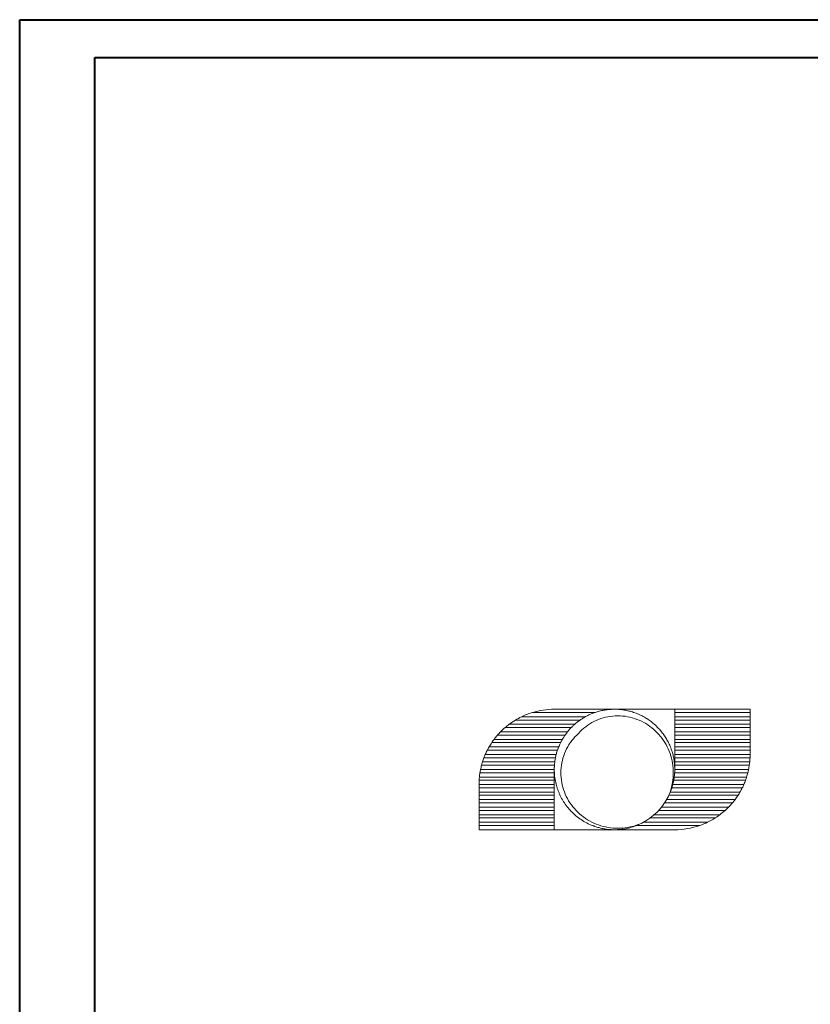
# Model space of a CAD drawing. Header units: millimetres. Extents: x 0 to 210, y 0 to 297.
# Tile 7 of 10: x 0 to 105, y 166 to 297. Entities that reach past the tile are written whole.
import ezdxf

# ---------------------------------------------------------------- set-up
doc = ezdxf.new("R2010")
doc.units = ezdxf.units.MM

msp = doc.modelspace()

# ---------------------------------------------------------------- linework, layer by layer
at = {"color": 7, "linetype": 'Continuous', "lineweight": 40}
for p, q in [((0.08, 0.21), (0.08, 297.21)), ((0.08, 297.21), (210.08, 297.21)), ((10.08, 292.21), (205.08, 292.21)), ((10.08, 5.21), (10.08, 292.21))]:
    msp.add_line(p, q, dxfattribs=at)
at = {"color": 7, "linetype": 'Continuous', "lineweight": 15}
for p, q in [((79.08, 205.64), (71.08, 205.64)), ((79.08, 205.64), (87.08, 205.64)), ((87.08, 205.64), (87.08, 197.64)), ((97.08, 205.64), (87.08, 205.64)), ((97.08, 205.21), (97.08, 205.64)), ((65.92, 204.21), (74.51, 204.21)), ((66.72, 204.64), (75.2, 204.64)), ((68.17, 205.21), (76.48, 205.21)), ((87.08, 205.21), (97.08, 205.21)), ((87.08, 204.64), (97.08, 204.64)), ((87.08, 204.21), (97.08, 204.21)), ((97.08, 204.64), (97.08, 205.21)), ((97.08, 204.21), (97.08, 204.64)), ((97.08, 203.64), (97.08, 204.21)), ((64.54, 203.21), (73.33, 203.21)), ((65.08, 203.64), (73.79, 203.64)), ((87.08, 203.64), (97.08, 203.64)), ((87.08, 203.21), (97.08, 203.21)), ((97.08, 203.21), (97.08, 203.64)), ((97.08, 202.64), (97.08, 203.21)), ((63.08, 201.64), (72.15, 201.64)), ((63.54, 202.21), (72.51, 202.21)), ((63.94, 202.64), (72.83, 202.64)), ((87.08, 202.64), (97.08, 202.64)), ((87.08, 202.21), (97.08, 202.21)), ((87.08, 201.64), (97.08, 201.64)), ((97.08, 202.21), (97.08, 202.64)), ((97.08, 201.64), (97.08, 202.21)), ((97.08, 201.21), (97.08, 201.64)), ((62.18, 200.21), (71.5, 200.21)), ((62.42, 200.64), (71.66, 200.64)), ((62.77, 201.21), (71.92, 201.21)), ((87.08, 201.21), (97.08, 201.21)), ((87.08, 200.64), (97.08, 200.64)), ((87.08, 200.21), (97.08, 200.21)), ((97.08, 200.64), (97.08, 201.21)), ((97.08, 200.21), (97.08, 200.64)), ((97.08, 199.64), (97.08, 200.21)), ((61.73, 199.21), (71.23, 199.21)), ((61.91, 199.64), (71.33, 199.64)), ((87.08, 199.64), (97.08, 199.64)), ((87.08, 199.21), (97.07, 199.21)), ((61.28, 197.64), (71.08, 197.64)), ((61.41, 198.21), (71.1, 198.21)), ((61.54, 198.64), (71.14, 198.64)), ((71.08, 189.64), (71.08, 197.64)), ((87.08, 198.64), (97.03, 198.64)), ((87.08, 198.21), (96.97, 198.21)), ((87.08, 197.64), (96.87, 197.64)), ((61.09, 196.21), (71.08, 196.21)), ((61.13, 196.64), (71.08, 196.64)), ((61.2, 197.21), (71.08, 197.21)), ((86.95, 196.21), (96.47, 196.21)), ((87.01, 196.64), (96.62, 196.64)), ((87.06, 197.21), (96.78, 197.21)), ((61.08, 195.64), (71.08, 195.64)), ((61.08, 195.21), (61.08, 195.64)), ((61.08, 195.21), (71.08, 195.21)), ((61.08, 194.64), (61.08, 195.21)), ((86.7, 195.21), (96.04, 195.21)), ((86.82, 195.64), (96.24, 195.64)), ((61.08, 194.64), (71.08, 194.64)), ((61.08, 194.21), (61.08, 194.64)), ((61.08, 194.21), (71.08, 194.21)), ((61.08, 193.64), (61.08, 194.21)), ((61.08, 193.64), (71.08, 193.64)), ((61.08, 193.21), (61.08, 193.64)), ((86, 193.64), (95.08, 193.64)), ((86.3, 194.21), (95.47, 194.21)), ((86.49, 194.64), (95.74, 194.64)), ((61.08, 193.21), (71.08, 193.21)), ((61.08, 192.64), (61.08, 193.21)), ((61.08, 192.64), (71.08, 192.64)), ((61.08, 192.21), (61.08, 192.64)), ((85.32, 192.64), (94.22, 192.64)), ((85.74, 193.21), (94.73, 193.21)), ((61.08, 192.21), (71.08, 192.21)), ((61.08, 191.64), (61.08, 192.21)), ((61.08, 191.64), (71.08, 191.64)), ((61.08, 191.21), (61.08, 191.64)), ((61.08, 191.21), (71.08, 191.21)), ((61.08, 190.64), (61.08, 191.21)), ((83.83, 191.21), (92.45, 191.21)), ((84.37, 191.64), (93.08, 191.64)), ((84.95, 192.21), (93.77, 192.21)), ((61.08, 190.64), (71.08, 190.64)), ((61.08, 190.21), (61.08, 190.64)), ((61.08, 190.21), (71.08, 190.21)), ((61.08, 189.64), (61.08, 190.21)), ((61.08, 189.64), (71.08, 189.64)), ((79.08, 189.64), (71.08, 189.64)), ((79.08, 189.64), (87.08, 189.64)), ((82.04, 190.21), (90.4, 190.21)), ((82.95, 190.64), (91.44, 190.64))]:
    msp.add_line(p, q, dxfattribs=at)
at = {"color": 7, "linetype": 'Continuous', "lineweight": 15, "flags": 128}
msp.add_lwpolyline([(79.12, 205.64), (79.08, 205.64), (79.08, 205.64), (79.08, 205.64)], dxfattribs=at)
msp.add_lwpolyline([(79.12, 205.64), (79.08, 205.64), (79.08, 205.64), (79.08, 205.64)], dxfattribs=at)
at = {"color": 7, "linetype": 'Continuous', "lineweight": 15}
for centre, radius, start, end in [((71.08, 195.64), 10, 90, 106.8957), ((71.08, 195.64), 10, 121.0369, 126.8699), ((71.08, 195.64), 10, 115.8419, 121.0369), ((71.08, 195.64), 10, 106.8957, 115.8419), ((71.08, 195.64), 10, 130.814, 135.573), ((71.08, 195.64), 10, 126.8699, 130.814), ((71.08, 195.64), 10, 143.1301, 146.1628), ((71.08, 195.64), 10, 138.941, 143.1301), ((71.08, 195.64), 10, 135.573, 138.941), ((71.08, 195.64), 10, 152.8169, 156.4218), ((71.08, 195.64), 10, 150, 152.8169), ((71.08, 195.64), 10, 146.1628, 150), ((71.08, 195.64), 10, 159.094, 162.5424), ((71.08, 195.64), 10, 156.4218, 159.094), ((78.02, 197.81), 6.93, 170.0322, 171.4746), ((87.08, 199.64), 10, 354.2608, 357.5261), ((87.08, 199.64), 10, 357.5261, 0), ((71.08, 195.64), 10, 168.463, 170.9767), ((71.08, 195.64), 10, 165.1176, 168.463), ((71.08, 195.64), 10, 162.5424, 165.1176), ((87.08, 199.64), 10, 345.9266, 348.463), ((87.08, 199.64), 10, 348.463, 351.769), ((87.08, 199.64), 10, 351.769, 354.2608), ((71.08, 195.64), 10, 176.7418, 180), ((71.08, 195.64), 10, 174.2608, 176.7418), ((71.08, 195.64), 10, 170.9767, 174.2608), ((87.08, 199.64), 10, 336.4218, 339.9302), ((87.08, 199.64), 10, 339.9302, 342.5424), ((87.08, 199.64), 10, 342.5424, 345.9266), ((85.28, 195.5), 1.44, 334.666, 342.1078), ((87.08, 199.64), 10, 330, 333.694), ((87.08, 199.64), 10, 333.694, 336.4218), ((79.08, 197.64), 8, 296.8895, 333.1105), ((87.08, 199.64), 10, 319.9718, 323.1301), ((87.08, 199.64), 10, 323.1301, 327.1007), ((87.08, 199.64), 10, 327.1007, 330), ((87.08, 199.64), 10, 311.9983, 315.573), ((87.08, 199.64), 10, 315.573, 319.9718), ((87.08, 199.64), 10, 295.8419, 302.5242), ((87.08, 199.64), 10, 302.5242, 306.8699), ((87.08, 199.64), 10, 306.8699, 311.9983), ((77.06, 191.87), 1.88, 246.7079, 250.7728), ((87.08, 199.64), 10, 270, 289.41), ((87.08, 199.64), 10, 289.41, 295.8419)]:
    msp.add_arc(centre, radius, start, end, dxfattribs=at)
for points, knots in [([(82.69, 190.51), (82.44, 190.39), (81.94, 190.15), (81.13, 189.9), (80.31, 189.72), (79.48, 189.64), (78.64, 189.64), (77.89, 189.72), (77.25, 189.85), (76.71, 189.99), (76.09, 190.21), (75.38, 190.53), (74.64, 190.97), (73.95, 191.48), (73.33, 192.06), (72.78, 192.68), (72.38, 193.25), (72.1, 193.71), (71.91, 194.07), (71.74, 194.44), (71.55, 194.91), (71.35, 195.53), (71.17, 196.35), (71.1, 196.98), (71.08, 197.4), (71.08, 197.53), (71.08, 197.67), (71.08, 197.81), (71.08, 197.94), (71.09, 198.14), (71.11, 198.42), (71.16, 198.83), (71.24, 199.27), (71.35, 199.75), (71.5, 200.24), (71.67, 200.67), (71.8, 200.98), (71.88, 201.14), (71.92, 201.23), (71.95, 201.27), (71.96, 201.29), (71.96, 201.3), (71.96, 201.31), (71.97, 201.31), (71.97, 201.31), (71.97, 201.31), (71.97, 201.31), (71.97, 201.31), (71.97, 201.31), (71.97, 201.31), (71.97, 201.32), (71.99, 201.36), (72.03, 201.44), (72.12, 201.59), (72.25, 201.82), (72.45, 202.13), (72.72, 202.51), (73.07, 202.94), (73.43, 203.32), (73.72, 203.59), (73.88, 203.73), (73.97, 203.8), (74.01, 203.84), (74.04, 203.86), (74.05, 203.86), (74.05, 203.87), (74.05, 203.87), (74.06, 203.87), (74.06, 203.87), (74.06, 203.87), (74.06, 203.87), (74.06, 203.87), (74.06, 203.87), (74.06, 203.87), (74.06, 203.88), (74.08, 203.89), (74.14, 203.94), (74.29, 204.05), (74.53, 204.23), (74.9, 204.47), (75.25, 204.67), (75.55, 204.83), (75.76, 204.93), (75.99, 205.03), (76.23, 205.12), (76.49, 205.22), (76.76, 205.3), (77.15, 205.41), (77.64, 205.52), (78.21, 205.6), (78.72, 205.64), (79.19, 205.65), (79.65, 205.63), (80.15, 205.58), (80.7, 205.48), (81.31, 205.33), (81.96, 205.12), (82.59, 204.84), (83.17, 204.53), (83.7, 204.18), (84.16, 203.83), (84.57, 203.47), (84.96, 203.08), (85.34, 202.63), (85.71, 202.13), (86.05, 201.59), (86.35, 201), (86.61, 200.37), (86.81, 199.74), (86.94, 199.15), (87.02, 198.6), (87.07, 198.06), (87.08, 197.47), (87.05, 196.84), (86.95, 196.18), (86.79, 195.47), (86.56, 194.76), (86.33, 194.29), (86.23, 194.07)], [0, 0, 0, 0, 0.01857, 0.03714, 0.05571, 0.07428, 0.092849, 0.111418, 0.123801, 0.136184, 0.148566, 0.16798, 0.187152, 0.206084, 0.224775, 0.243225, 0.261434, 0.270451, 0.279407, 0.288304, 0.29714, 0.313538, 0.331329, 0.352905, 0.355861, 0.358848, 0.361865, 0.364911, 0.367988, 0.371095, 0.377818, 0.386827, 0.398122, 0.408094, 0.419352, 0.431895, 0.43865, 0.442148, 0.443927, 0.444824, 0.445275, 0.4455, 0.445613, 0.44567, 0.445698, 0.445712, 0.445719, 0.445723, 0.445724, 0.445725, 0.445726, 0.446453, 0.448515, 0.451741, 0.457855, 0.466039, 0.476293, 0.488617, 0.50301, 0.510984, 0.515166, 0.517305, 0.518387, 0.518931, 0.519204, 0.51934, 0.519409, 0.519443, 0.51946, 0.519469, 0.519473, 0.519475, 0.519476, 0.519477, 0.519477, 0.519668, 0.52107, 0.524881, 0.531782, 0.541464, 0.553926, 0.558749, 0.563888, 0.569342, 0.575111, 0.581196, 0.587597, 0.594312, 0.608017, 0.620673, 0.63228, 0.642347, 0.651924, 0.662931, 0.675368, 0.689233, 0.704527, 0.720572, 0.735231, 0.748368, 0.762123, 0.773686, 0.785151, 0.7984, 0.813069, 0.826378, 0.840674, 0.856587, 0.871544, 0.884875, 0.896578, 0.908473, 0.920776, 0.935626, 0.950477, 0.965327, 0.983888, 1, 1, 1, 1]), ([(86.21, 194.03), (86.56, 194.83), (86.78, 195.67), (86.93, 197.42), (86.86, 198.28), (86.53, 199.55), (86.39, 199.97), (86.03, 200.76), (85.82, 201.14), (85.33, 201.86), (85.06, 202.2), (84.46, 202.83), (84.13, 203.11), (83.07, 203.89), (82.28, 204.27), (81.01, 204.62), (80.58, 204.7), (79.72, 204.77), (79.28, 204.77), (78.41, 204.69), (77.98, 204.61), (77.15, 204.38), (76.74, 204.21), (75.96, 203.82), (75.59, 203.59), (74.91, 203.06), (74.58, 202.76), (74.29, 202.43)], [0, 0, 0, 0, 0.125, 0.125, 0.25, 0.25, 0.3125, 0.3125, 0.375, 0.375, 0.4375, 0.4375, 0.5, 0.5, 0.625, 0.625, 0.6875, 0.6875, 0.75, 0.75, 0.8125, 0.8125, 0.875, 0.875, 0.9375, 0.9375, 1, 1, 1, 1]), ([(74.29, 202.43), (73.96, 202.14), (73.67, 201.82), (73.14, 201.13), (72.9, 200.76), (72.51, 199.98), (72.35, 199.58), (72.11, 198.74), (72.03, 198.31), (71.95, 197.44), (71.95, 197.01), (72.02, 196.14), (72.1, 195.71), (72.33, 194.87), (72.48, 194.47), (72.86, 193.68), (73.09, 193.3), (73.85, 192.25), (74.5, 191.63), (75.93, 190.66), (76.74, 190.3), (78.42, 189.86), (79.3, 189.79), (81.03, 189.94), (81.89, 190.16), (82.69, 190.51)], [0, 0, 0, 0, 0.0625, 0.0625, 0.125, 0.125, 0.1875, 0.1875, 0.25, 0.25, 0.3125, 0.3125, 0.375, 0.375, 0.4375, 0.4375, 0.5, 0.5, 0.625, 0.625, 0.75, 0.75, 0.875, 0.875, 1, 1, 1, 1]), ([(77.74, 189.76), (77.73, 189.76), (77.73, 189.76), (77.72, 189.76), (77.71, 189.76)], [0, 0, 0, 0, 0.632047, 1, 1, 1, 1])]:
    msp.add_open_spline(points, degree=3, knots=knots, dxfattribs=at)

doc.saveas('drawing.dxf')
